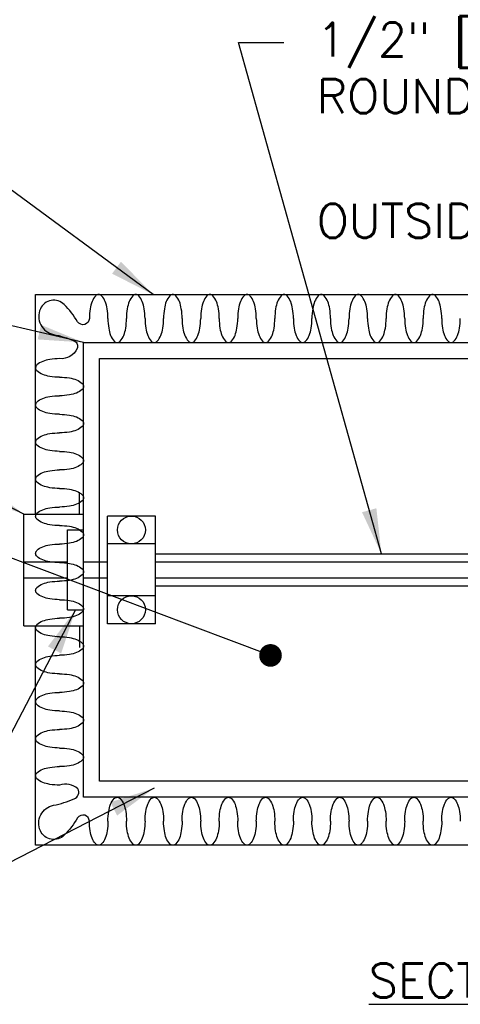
# Model space of a CAD drawing. Header units: inches. Extents: x 0.34 to 7.47, y 0.19 to 5.58.
# Tile 3 of 4: x 4.73 to 5.95, y 2.74 to 5.46. Entities that reach past the tile are written whole.
import ezdxf

# ---------------------------------------------------------------- set-up
doc = ezdxf.new("R2010")
doc.units = ezdxf.units.IN
doc.header["$MEASUREMENT"] = 0
for name, color, linetype in [('M-DETL-HEVY', 5, 'Continuous'), ('M-DETL-MEDM', 4, 'Continuous'), ('M-DETL-PATT', 8, 'Continuous'), ('M-DETL-TEXT', 2, 'Continuous')]:
    doc.layers.add(name, color=color, linetype=linetype)
doc.styles.add('Romans', font='romans.shx')
doc.dimstyles.new('VA-Lead', dxfattribs={"dimtxt": 0.09375, "dimasz": 0.125, "dimexe": 0.125, "dimexo": 0.03125, "dimgap": 0.02, "dimtad": 1, "dimdec": 5, "dimzin": 0, "dimdsep": 46, "dimlunit": 4, "dimtxsty": 'Romans', "dimcen": 0.125, "dimclrd": 256, "dimclre": 256, "dimclrt": 256, "dimadec": 0, "dimazin": 0, "dimtfac": 1, "dimtdec": 5, "dimtofl": 0, "dimtmove": 0, "dimatfit": 3, "dimfxl": 1, "dimfrac": 2, "dimtolj": 1, "dimtzin": 0, "dimlwd": -1, "dimlwe": -1, "dimarcsym": 0})

msp = doc.modelspace()

# ---------------------------------------------------------------- linework, layer by layer
at = {"layer": 'M-DETL-HEVY', "linetype": 'Continuous'}
for points in [[(4.9081, 3.3123), (4.9081, 4.5663), (6.8001, 4.5663), (6.8001, 3.3123)], [(4.9521, 3.3563), (4.9521, 4.5223), (6.7561, 4.5223), (6.7561, 3.3563)]]:
    msp.add_lwpolyline(points, close=True, dxfattribs=at)
at = {"layer": 'M-DETL-MEDM', "linetype": 'Continuous'}
for p, q in [((4.8967, 4.0933), (4.8967, 4.1534)), ((4.7431, 3.7853), (4.7431, 4.0933)), ((4.7431, 4.0933), (4.9081, 4.0933)), ((4.9741, 3.7908), (4.9741, 4.0878)), ((5.1061, 4.0878), (4.9741, 4.0878)), ((5.1061, 3.7908), (5.1061, 4.0878)), ((4.8641, 3.8293), (4.8641, 4.0493)), ((4.8641, 4.0493), (4.9081, 4.0493)), ((5.1061, 4.0108), (4.9741, 4.0108)), ((5.1061, 3.9833), (6.6021, 3.9833)), ((4.7431, 3.9613), (4.8641, 3.9613)), ((4.9081, 3.9613), (4.9741, 3.9613)), ((5.1061, 3.9613), (6.6021, 3.9613)), ((4.7431, 3.9173), (4.8641, 3.9173)), ((4.9081, 3.9173), (4.9741, 3.9173)), ((5.1061, 3.9173), (6.6021, 3.9173)), ((5.1061, 3.8953), (6.6021, 3.8953)), ((5.1061, 3.8678), (4.9741, 3.8678)), ((4.8641, 3.8293), (4.9081, 3.8293)), ((4.7431, 3.7853), (4.9081, 3.7853)), ((4.8967, 3.7853), (4.8967, 3.7253)), ((5.1061, 3.7908), (4.9741, 3.7908))]:
    msp.add_line(p, q, dxfattribs=at)
msp.add_lwpolyline([(4.7761, 4.0933), (4.7761, 4.6983), (6.9321, 4.6983), (6.9321, 3.1803), (4.7761, 3.1803), (4.7761, 3.7853)], dxfattribs=at)
at = {"layer": 'M-DETL-PATT', "linetype": 'Continuous'}
for points in [[(4.9497, 4.6983, 0.20766), (4.9415, 4.6948), (4.9415, 4.6948, 0.09587), (4.9316, 4.679), (4.9316, 4.679, 0.052656), (4.9263, 4.6593), (4.9263, 4.6593, 0.039786), (4.9241, 4.6323), (4.9241, 4.6323, -0.746555), (4.8918, 4.6235), (4.8918, 4.6235, 0.055187), (4.8547, 4.6707), (4.8547, 4.6707, 0.52774), (4.7891, 4.659), (4.7891, 4.659, 0.480389), (4.8252, 4.5884), (4.8252, 4.5884, -0.050071), (4.8821, 4.5706), (4.8821, 4.5706, -0.425064), (4.8903, 4.5493), (4.8903, 4.5493, -0.314518), (4.8421, 4.5216), (4.8421, 4.5216, 0.039786), (4.8151, 4.5195), (4.8151, 4.5195, 0.052656), (4.7954, 4.5141), (4.7954, 4.5141, 0.09587), (4.7796, 4.5042), (4.7796, 4.5042, 0.20766), (4.7761, 4.496)], [(4.9753, 4.6323, 0.039786), (4.9731, 4.6593), (4.9731, 4.6593, 0.052656), (4.9678, 4.679), (4.9678, 4.679, 0.09587), (4.9579, 4.6948), (4.9579, 4.6948, 0.20766), (4.9497, 4.6983)], [(5.0519, 4.6983, 0.20766), (5.0438, 4.6948), (5.0438, 4.6948, 0.09587), (5.0339, 4.679), (5.0339, 4.679, 0.052656), (5.0285, 4.6593), (5.0285, 4.6593, 0.039786), (5.0264, 4.6323)], [(5.0775, 4.6323, 0.039786), (5.0754, 4.6593), (5.0754, 4.6593, 0.052656), (5.07, 4.679), (5.07, 4.679, 0.09587), (5.0601, 4.6948), (5.0601, 4.6948, 0.20766), (5.0519, 4.6983)], [(5.1542, 4.6983, 0.20766), (5.146, 4.6948), (5.146, 4.6948, 0.09587), (5.1361, 4.679), (5.1361, 4.679, 0.052656), (5.1308, 4.6593), (5.1308, 4.6593, 0.039786), (5.1286, 4.6323)], [(5.1797, 4.6323, 0.039786), (5.1776, 4.6593), (5.1776, 4.6593, 0.052656), (5.1723, 4.679), (5.1723, 4.679, 0.09587), (5.1623, 4.6948), (5.1623, 4.6948, 0.20766), (5.1542, 4.6983)], [(5.2564, 4.6983, 0.20766), (5.2483, 4.6948), (5.2483, 4.6948, 0.09587), (5.2383, 4.679), (5.2383, 4.679, 0.052656), (5.233, 4.6593), (5.233, 4.6593, 0.039786), (5.2309, 4.6323)], [(5.282, 4.6323, 0.039786), (5.2798, 4.6593), (5.2798, 4.6593, 0.052656), (5.2745, 4.679), (5.2745, 4.679, 0.09587), (5.2646, 4.6948), (5.2646, 4.6948, 0.20766), (5.2564, 4.6983)], [(5.3587, 4.6983, 0.20766), (5.3505, 4.6948), (5.3505, 4.6948, 0.09587), (5.3406, 4.679), (5.3406, 4.679, 0.052656), (5.3352, 4.6593), (5.3352, 4.6593, 0.039786), (5.3331, 4.6323)], [(5.3842, 4.6323, 0.039786), (5.3821, 4.6593), (5.3821, 4.6593, 0.052656), (5.3767, 4.679), (5.3767, 4.679, 0.09587), (5.3668, 4.6948), (5.3668, 4.6948, 0.20766), (5.3587, 4.6983)], [(5.4609, 4.6983, 0.20766), (5.4527, 4.6948), (5.4527, 4.6948, 0.09587), (5.4428, 4.679), (5.4428, 4.679, 0.052656), (5.4375, 4.6593), (5.4375, 4.6593, 0.039786), (5.4353, 4.6323)], [(5.4865, 4.6323, 0.039786), (5.4843, 4.6593), (5.4843, 4.6593, 0.052656), (5.479, 4.679), (5.479, 4.679, 0.09587), (5.4691, 4.6948), (5.4691, 4.6948, 0.20766), (5.4609, 4.6983)], [(5.5631, 4.6983, 0.20766), (5.555, 4.6948), (5.555, 4.6948, 0.09587), (5.5451, 4.679), (5.5451, 4.679, 0.052656), (5.5397, 4.6593), (5.5397, 4.6593, 0.039786), (5.5376, 4.6323)], [(5.5887, 4.6323, 0.039786), (5.5866, 4.6593), (5.5866, 4.6593, 0.052656), (5.5812, 4.679), (5.5812, 4.679, 0.09587), (5.5713, 4.6948), (5.5713, 4.6948, 0.20766), (5.5631, 4.6983)], [(5.6654, 4.6983, 0.20766), (5.6572, 4.6948), (5.6572, 4.6948, 0.09587), (5.6473, 4.679), (5.6473, 4.679, 0.052656), (5.642, 4.6593), (5.642, 4.6593, 0.039786), (5.6398, 4.6323)], [(5.6909, 4.6323, 0.039786), (5.6888, 4.6593), (5.6888, 4.6593, 0.052656), (5.6835, 4.679), (5.6835, 4.679, 0.09587), (5.6735, 4.6948), (5.6735, 4.6948, 0.20766), (5.6654, 4.6983)], [(5.7676, 4.6983, 0.20766), (5.7595, 4.6948), (5.7595, 4.6948, 0.09587), (5.7495, 4.679), (5.7495, 4.679, 0.052656), (5.7442, 4.6593), (5.7442, 4.6593, 0.039786), (5.7421, 4.6323)], [(5.7932, 4.6323, 0.039786), (5.791, 4.6593), (5.791, 4.6593, 0.052656), (5.7857, 4.679), (5.7857, 4.679, 0.09587), (5.7758, 4.6948), (5.7758, 4.6948, 0.20766), (5.7676, 4.6983)], [(5.8699, 4.6983, 0.20766), (5.8617, 4.6948), (5.8617, 4.6948, 0.09587), (5.8518, 4.679), (5.8518, 4.679, 0.052656), (5.8464, 4.6593), (5.8464, 4.6593, 0.039786), (5.8443, 4.6323)], [(5.8954, 4.6323, 0.039786), (5.8933, 4.6593), (5.8933, 4.6593, 0.052656), (5.8879, 4.679), (5.8879, 4.679, 0.09587), (5.878, 4.6948), (5.878, 4.6948, 0.20766), (5.8699, 4.6983)], [(4.9753, 4.6323, 0.039786), (4.9774, 4.6054), (4.9774, 4.6054, 0.052656), (4.9827, 4.5857), (4.9827, 4.5857, 0.09587), (4.9927, 4.5699), (4.9927, 4.5699, 0.20766), (5.0008, 4.5663), (5.0008, 4.5663, 0.20766), (5.009, 4.5699), (5.009, 4.5699, 0.09587), (5.0189, 4.5857), (5.0189, 4.5857, 0.052656), (5.0242, 4.6054), (5.0242, 4.6054, 0.039786), (5.0264, 4.6323)], [(5.0775, 4.6323, 0.039786), (5.0796, 4.6054), (5.0796, 4.6054, 0.052656), (5.085, 4.5857), (5.085, 4.5857, 0.09587), (5.0949, 4.5699), (5.0949, 4.5699, 0.20766), (5.1031, 4.5663), (5.1031, 4.5663, 0.20766), (5.1112, 4.5699), (5.1112, 4.5699, 0.09587), (5.1211, 4.5857), (5.1211, 4.5857, 0.052656), (5.1265, 4.6054), (5.1265, 4.6054, 0.039786), (5.1286, 4.6323)], [(5.1797, 4.6323, 0.039786), (5.1819, 4.6054), (5.1819, 4.6054, 0.052656), (5.1872, 4.5857), (5.1872, 4.5857, 0.09587), (5.1971, 4.5699), (5.1971, 4.5699, 0.20766), (5.2053, 4.5663), (5.2053, 4.5663, 0.20766), (5.2135, 4.5699), (5.2135, 4.5699, 0.09587), (5.2234, 4.5857), (5.2234, 4.5857, 0.052656), (5.2287, 4.6054), (5.2287, 4.6054, 0.039786), (5.2309, 4.6323)], [(5.282, 4.6323, 0.039786), (5.2841, 4.6054), (5.2841, 4.6054, 0.052656), (5.2895, 4.5857), (5.2895, 4.5857, 0.09587), (5.2994, 4.5699), (5.2994, 4.5699, 0.20766), (5.3075, 4.5663), (5.3075, 4.5663, 0.20766), (5.3157, 4.5699), (5.3157, 4.5699, 0.09587), (5.3256, 4.5857), (5.3256, 4.5857, 0.052656), (5.331, 4.6054), (5.331, 4.6054, 0.039786), (5.3331, 4.6323)], [(5.3842, 4.6323, 0.039786), (5.3864, 4.6054), (5.3864, 4.6054, 0.052656), (5.3917, 4.5857), (5.3917, 4.5857, 0.09587), (5.4016, 4.5699), (5.4016, 4.5699, 0.20766), (5.4098, 4.5663), (5.4098, 4.5663, 0.20766), (5.4179, 4.5699), (5.4179, 4.5699, 0.09587), (5.4279, 4.5857), (5.4279, 4.5857, 0.052656), (5.4332, 4.6054), (5.4332, 4.6054, 0.039786), (5.4353, 4.6323)], [(5.4865, 4.6323, 0.039786), (5.4886, 4.6054), (5.4886, 4.6054, 0.052656), (5.4939, 4.5857), (5.4939, 4.5857, 0.09587), (5.5039, 4.5699), (5.5039, 4.5699, 0.20766), (5.512, 4.5663), (5.512, 4.5663, 0.20766), (5.5202, 4.5699), (5.5202, 4.5699, 0.09587), (5.5301, 4.5857), (5.5301, 4.5857, 0.052656), (5.5354, 4.6054), (5.5354, 4.6054, 0.039786), (5.5376, 4.6323)], [(5.5887, 4.6323, 0.039786), (5.5908, 4.6054), (5.5908, 4.6054, 0.052656), (5.5962, 4.5857), (5.5962, 4.5857, 0.09587), (5.6061, 4.5699), (5.6061, 4.5699, 0.20766), (5.6143, 4.5663), (5.6143, 4.5663, 0.20766), (5.6224, 4.5699), (5.6224, 4.5699, 0.09587), (5.6323, 4.5857), (5.6323, 4.5857, 0.052656), (5.6377, 4.6054), (5.6377, 4.6054, 0.039786), (5.6398, 4.6323)], [(5.6909, 4.6323, 0.039786), (5.6931, 4.6054), (5.6931, 4.6054, 0.052656), (5.6984, 4.5857), (5.6984, 4.5857, 0.09587), (5.7083, 4.5699), (5.7083, 4.5699, 0.20766), (5.7165, 4.5663), (5.7165, 4.5663, 0.20766), (5.7247, 4.5699), (5.7247, 4.5699, 0.09587), (5.7346, 4.5857), (5.7346, 4.5857, 0.052656), (5.7399, 4.6054), (5.7399, 4.6054, 0.039786), (5.7421, 4.6323)], [(5.7932, 4.6323, 0.039786), (5.7953, 4.6054), (5.7953, 4.6054, 0.052656), (5.8007, 4.5857), (5.8007, 4.5857, 0.09587), (5.8106, 4.5699), (5.8106, 4.5699, 0.20766), (5.8187, 4.5663), (5.8187, 4.5663, 0.20766), (5.8269, 4.5699), (5.8269, 4.5699, 0.09587), (5.8368, 4.5857), (5.8368, 4.5857, 0.052656), (5.8422, 4.6054), (5.8422, 4.6054, 0.039786), (5.8443, 4.6323)], [(5.8954, 4.6323, 0.039786), (5.8976, 4.6054), (5.8976, 4.6054, 0.052656), (5.9029, 4.5857), (5.9029, 4.5857, 0.09587), (5.9128, 4.5699), (5.9128, 4.5699, 0.20766), (5.921, 4.5663), (5.921, 4.5663, 0.20766), (5.9291, 4.5699), (5.9291, 4.5699, 0.09587), (5.9391, 4.5857), (5.9391, 4.5857, 0.052656), (5.9444, 4.6054), (5.9444, 4.6054, 0.039786), (5.9465, 4.6323)], [(4.8421, 4.4705, -0.039786), (4.8151, 4.4726), (4.8151, 4.4726, -0.052656), (4.7954, 4.478), (4.7954, 4.478, -0.09587), (4.7796, 4.4879), (4.7796, 4.4879, -0.20766), (4.7761, 4.496)], [(4.8421, 4.4705, -0.039786), (4.869, 4.4683), (4.869, 4.4683, -0.052656), (4.8888, 4.463), (4.8888, 4.463, -0.09587), (4.9045, 4.4531), (4.9045, 4.4531, -0.20766), (4.9081, 4.4449), (4.9081, 4.4449, -0.20766), (4.9045, 4.4368), (4.9045, 4.4368, -0.09587), (4.8888, 4.4269), (4.8888, 4.4269, -0.052656), (4.869, 4.4215), (4.869, 4.4215, -0.039786), (4.8421, 4.4194)], [(4.7761, 4.3938, -0.20766), (4.7796, 4.402), (4.7796, 4.402, -0.09587), (4.7954, 4.4119), (4.7954, 4.4119, -0.052656), (4.8151, 4.4172), (4.8151, 4.4172, -0.039786), (4.8421, 4.4194)], [(4.8421, 4.3682, -0.039786), (4.8151, 4.3704), (4.8151, 4.3704, -0.052656), (4.7954, 4.3757), (4.7954, 4.3757, -0.09587), (4.7796, 4.3856), (4.7796, 4.3856, -0.20766), (4.7761, 4.3938)], [(4.8421, 4.3682, -0.039786), (4.869, 4.3661), (4.869, 4.3661, -0.052656), (4.8888, 4.3608), (4.8888, 4.3608, -0.09587), (4.9045, 4.3508), (4.9045, 4.3508, -0.20766), (4.9081, 4.3427), (4.9081, 4.3427, -0.20766), (4.9045, 4.3345), (4.9045, 4.3345, -0.09587), (4.8888, 4.3246), (4.8888, 4.3246, -0.052656), (4.869, 4.3193), (4.869, 4.3193, -0.039786), (4.8421, 4.3171)], [(4.7761, 4.2916, -0.20766), (4.7796, 4.2997), (4.7796, 4.2997, -0.09587), (4.7954, 4.3096), (4.7954, 4.3096, -0.052656), (4.8151, 4.315), (4.8151, 4.315, -0.039786), (4.8421, 4.3171)], [(4.8421, 4.266, -0.039786), (4.8151, 4.2682), (4.8151, 4.2682, -0.052656), (4.7954, 4.2735), (4.7954, 4.2735, -0.09587), (4.7796, 4.2834), (4.7796, 4.2834, -0.20766), (4.7761, 4.2916)], [(4.8421, 4.266, -0.039786), (4.869, 4.2639), (4.869, 4.2639, -0.052656), (4.8888, 4.2585), (4.8888, 4.2585, -0.09587), (4.9045, 4.2486), (4.9045, 4.2486, -0.20766), (4.9081, 4.2404), (4.9081, 4.2404, -0.20766), (4.9045, 4.2323), (4.9045, 4.2323, -0.09587), (4.8888, 4.2224), (4.8888, 4.2224, -0.052656), (4.869, 4.217), (4.869, 4.217, -0.039786), (4.8421, 4.2149)], [(4.7761, 4.1893, -0.20766), (4.7796, 4.1975), (4.7796, 4.1975, -0.09587), (4.7954, 4.2074), (4.7954, 4.2074, -0.052656), (4.8151, 4.2127), (4.8151, 4.2127, -0.039786), (4.8421, 4.2149)], [(4.8421, 4.1638, -0.039786), (4.8151, 4.1659), (4.8151, 4.1659, -0.052656), (4.7954, 4.1713), (4.7954, 4.1713, -0.09587), (4.7796, 4.1812), (4.7796, 4.1812, -0.20766), (4.7761, 4.1893)], [(4.8421, 4.1638, -0.039786), (4.869, 4.1616), (4.869, 4.1616, -0.052656), (4.8888, 4.1563), (4.8888, 4.1563, -0.09587), (4.9045, 4.1464), (4.9045, 4.1464, -0.20766), (4.9081, 4.1382), (4.9081, 4.1382, -0.20766), (4.9045, 4.13), (4.9045, 4.13, -0.09587), (4.8888, 4.1201), (4.8888, 4.1201, -0.052656), (4.869, 4.1148), (4.869, 4.1148, -0.039786), (4.8421, 4.1126)], [(4.7761, 4.0871, -0.20766), (4.7796, 4.0952), (4.7796, 4.0952, -0.09587), (4.7954, 4.1052), (4.7954, 4.1052, -0.052656), (4.8151, 4.1105), (4.8151, 4.1105, -0.039786), (4.8421, 4.1126)], [(4.8421, 4.0615, -0.039786), (4.8151, 4.0637), (4.8151, 4.0637, -0.052656), (4.7954, 4.069), (4.7954, 4.069, -0.09587), (4.7796, 4.0789), (4.7796, 4.0789, -0.20766), (4.7761, 4.0871)], [(4.8421, 4.0615, -0.039786), (4.869, 4.0594), (4.869, 4.0594, -0.052656), (4.8888, 4.054), (4.8888, 4.054, -0.09587), (4.9045, 4.0441), (4.9045, 4.0441, -0.20766), (4.9081, 4.036), (4.9081, 4.036, -0.20766), (4.9045, 4.0278), (4.9045, 4.0278, -0.09587), (4.8888, 4.0179), (4.8888, 4.0179, -0.052656), (4.869, 4.0126), (4.869, 4.0126, -0.039786), (4.8421, 4.0104)], [(4.7761, 3.9848, -0.20766), (4.7796, 3.993), (4.7796, 3.993, -0.09587), (4.7954, 4.0029), (4.7954, 4.0029, -0.052656), (4.8151, 4.0083), (4.8151, 4.0083, -0.039786), (4.8421, 4.0104)], [(4.8421, 3.9593, -0.039786), (4.8151, 3.9614), (4.8151, 3.9614, -0.052656), (4.7954, 3.9668), (4.7954, 3.9668, -0.09587), (4.7796, 3.9767), (4.7796, 3.9767, -0.20766), (4.7761, 3.9848)], [(4.8421, 3.9593, -0.039786), (4.869, 3.9571), (4.869, 3.9571, -0.052656), (4.8888, 3.9518), (4.8888, 3.9518, -0.09587), (4.9045, 3.9419), (4.9045, 3.9419, -0.20766), (4.9081, 3.9337), (4.9081, 3.9337, -0.20766), (4.9045, 3.9256), (4.9045, 3.9256, -0.09587), (4.8888, 3.9157), (4.8888, 3.9157, -0.052656), (4.869, 3.9103), (4.869, 3.9103, -0.039786), (4.8421, 3.9082)], [(4.7761, 3.8826, -0.20766), (4.7796, 3.8908), (4.7796, 3.8908, -0.09587), (4.7954, 3.9007), (4.7954, 3.9007, -0.052656), (4.8151, 3.906), (4.8151, 3.906, -0.039786), (4.8421, 3.9082)], [(4.8421, 3.857, -0.039786), (4.8151, 3.8592), (4.8151, 3.8592, -0.052656), (4.7954, 3.8645), (4.7954, 3.8645, -0.09587), (4.7796, 3.8744), (4.7796, 3.8744, -0.20766), (4.7761, 3.8826)], [(4.8421, 3.857, -0.039786), (4.869, 3.8549), (4.869, 3.8549, -0.052656), (4.8888, 3.8496), (4.8888, 3.8496, -0.09587), (4.9045, 3.8396), (4.9045, 3.8396, -0.20766), (4.9081, 3.8315), (4.9081, 3.8315, -0.20766), (4.9045, 3.8233), (4.9045, 3.8233, -0.09587), (4.8888, 3.8134), (4.8888, 3.8134, -0.052656), (4.869, 3.8081), (4.869, 3.8081, -0.039786), (4.8421, 3.8059)], [(4.7761, 3.7804, -0.20766), (4.7796, 3.7885), (4.7796, 3.7885, -0.09587), (4.7954, 3.7984), (4.7954, 3.7984, -0.052656), (4.8151, 3.8038), (4.8151, 3.8038, -0.039786), (4.8421, 3.8059)], [(4.8421, 3.7548, -0.039786), (4.8151, 3.757), (4.8151, 3.757, -0.052656), (4.7954, 3.7623), (4.7954, 3.7623, -0.09587), (4.7796, 3.7722), (4.7796, 3.7722, -0.20766), (4.7761, 3.7804)], [(4.8421, 3.7548, -0.039786), (4.869, 3.7527), (4.869, 3.7527, -0.052656), (4.8888, 3.7473), (4.8888, 3.7473, -0.09587), (4.9045, 3.7374), (4.9045, 3.7374, -0.20766), (4.9081, 3.7292), (4.9081, 3.7292, -0.20766), (4.9045, 3.7211), (4.9045, 3.7211, -0.09587), (4.8888, 3.7112), (4.8888, 3.7112, -0.052656), (4.869, 3.7058), (4.869, 3.7058, -0.039786), (4.8421, 3.7037)], [(4.7761, 3.6781, -0.20766), (4.7796, 3.6863), (4.7796, 3.6863, -0.09587), (4.7954, 3.6962), (4.7954, 3.6962, -0.052656), (4.8151, 3.7015), (4.8151, 3.7015, -0.039786), (4.8421, 3.7037)], [(4.8421, 3.6526, -0.039786), (4.8151, 3.6547), (4.8151, 3.6547, -0.052656), (4.7954, 3.6601), (4.7954, 3.6601, -0.09587), (4.7796, 3.67), (4.7796, 3.67, -0.20766), (4.7761, 3.6781)], [(4.8421, 3.6526, -0.039786), (4.869, 3.6504), (4.869, 3.6504, -0.052656), (4.8888, 3.6451), (4.8888, 3.6451, -0.09587), (4.9045, 3.6352), (4.9045, 3.6352, -0.20766), (4.9081, 3.627), (4.9081, 3.627, -0.20766), (4.9045, 3.6188), (4.9045, 3.6188, -0.09587), (4.8888, 3.6089), (4.8888, 3.6089, -0.052656), (4.869, 3.6036), (4.869, 3.6036, -0.039786), (4.8421, 3.6014)], [(4.7761, 3.5759, -0.20766), (4.7796, 3.584), (4.7796, 3.584, -0.09587), (4.7954, 3.594), (4.7954, 3.594, -0.052656), (4.8151, 3.5993), (4.8151, 3.5993, -0.039786), (4.8421, 3.6014)], [(4.8421, 3.5503, -0.039786), (4.8151, 3.5525), (4.8151, 3.5525, -0.052656), (4.7954, 3.5578), (4.7954, 3.5578, -0.09587), (4.7796, 3.5677), (4.7796, 3.5677, -0.20766), (4.7761, 3.5759)], [(4.8421, 3.5503, -0.039786), (4.869, 3.5482), (4.869, 3.5482, -0.052656), (4.8888, 3.5428), (4.8888, 3.5428, -0.09587), (4.9045, 3.5329), (4.9045, 3.5329, -0.20766), (4.9081, 3.5248), (4.9081, 3.5248, -0.20766), (4.9045, 3.5166), (4.9045, 3.5166, -0.09587), (4.8888, 3.5067), (4.8888, 3.5067, -0.052656), (4.869, 3.5014), (4.869, 3.5014, -0.039786), (4.8421, 3.4992)], [(4.7761, 3.4736, -0.20766), (4.7796, 3.4818), (4.7796, 3.4818, -0.09587), (4.7954, 3.4917), (4.7954, 3.4917, -0.052656), (4.8151, 3.4971), (4.8151, 3.4971, -0.039786), (4.8421, 3.4992)], [(4.8421, 3.4481, -0.039786), (4.8151, 3.4502), (4.8151, 3.4502, -0.052656), (4.7954, 3.4556), (4.7954, 3.4556, -0.09587), (4.7796, 3.4655), (4.7796, 3.4655, -0.20766), (4.7761, 3.4736)], [(4.8421, 3.4481, -0.039786), (4.869, 3.4459), (4.869, 3.4459, -0.052656), (4.8888, 3.4406), (4.8888, 3.4406, -0.09587), (4.9045, 3.4307), (4.9045, 3.4307, -0.20766), (4.9081, 3.4225), (4.9081, 3.4225, -0.20766), (4.9045, 3.4144), (4.9045, 3.4144, -0.09587), (4.8888, 3.4045), (4.8888, 3.4045, -0.052656), (4.869, 3.3991), (4.869, 3.3991, -0.039786), (4.8421, 3.397)], [(4.7761, 3.3714, -0.20766), (4.7796, 3.3796), (4.7796, 3.3796, -0.09587), (4.7954, 3.3895), (4.7954, 3.3895, -0.052656), (4.8151, 3.3948), (4.8151, 3.3948, -0.039786), (4.8421, 3.397)], [(4.8421, 3.3458, -0.039786), (4.8151, 3.348), (4.8151, 3.348, -0.052656), (4.7954, 3.3533), (4.7954, 3.3533, -0.09587), (4.7796, 3.3632), (4.7796, 3.3632, -0.20766), (4.7761, 3.3714)], [(4.9753, 3.2463, -0.039786), (4.9774, 3.2733), (4.9774, 3.2733, -0.052656), (4.9827, 3.293), (4.9827, 3.293, -0.09587), (4.9927, 3.3088), (4.9927, 3.3088, -0.20766), (5.0008, 3.3123), (5.0008, 3.3123, -0.20766), (5.009, 3.3088), (5.009, 3.3088, -0.09587), (5.0189, 3.293), (5.0189, 3.293, -0.052656), (5.0242, 3.2733), (5.0242, 3.2733, -0.039786), (5.0264, 3.2463)], [(5.0775, 3.2463, -0.039786), (5.0796, 3.2733), (5.0796, 3.2733, -0.052656), (5.085, 3.293), (5.085, 3.293, -0.09587), (5.0949, 3.3088), (5.0949, 3.3088, -0.20766), (5.1031, 3.3123), (5.1031, 3.3123, -0.20766), (5.1112, 3.3088), (5.1112, 3.3088, -0.09587), (5.1211, 3.293), (5.1211, 3.293, -0.052656), (5.1265, 3.2733), (5.1265, 3.2733, -0.039786), (5.1286, 3.2463)], [(5.1797, 3.2463, -0.039786), (5.1819, 3.2733), (5.1819, 3.2733, -0.052656), (5.1872, 3.293), (5.1872, 3.293, -0.09587), (5.1971, 3.3088), (5.1971, 3.3088, -0.20766), (5.2053, 3.3123), (5.2053, 3.3123, -0.20766), (5.2135, 3.3088), (5.2135, 3.3088, -0.09587), (5.2234, 3.293), (5.2234, 3.293, -0.052656), (5.2287, 3.2733), (5.2287, 3.2733, -0.039786), (5.2309, 3.2463)], [(5.282, 3.2463, -0.039786), (5.2841, 3.2733), (5.2841, 3.2733, -0.052656), (5.2895, 3.293), (5.2895, 3.293, -0.09587), (5.2994, 3.3088), (5.2994, 3.3088, -0.20766), (5.3075, 3.3123), (5.3075, 3.3123, -0.20766), (5.3157, 3.3088), (5.3157, 3.3088, -0.09587), (5.3256, 3.293), (5.3256, 3.293, -0.052656), (5.331, 3.2733), (5.331, 3.2733, -0.039786), (5.3331, 3.2463)], [(5.3842, 3.2463, -0.039786), (5.3864, 3.2733), (5.3864, 3.2733, -0.052656), (5.3917, 3.293), (5.3917, 3.293, -0.09587), (5.4016, 3.3088), (5.4016, 3.3088, -0.20766), (5.4098, 3.3123), (5.4098, 3.3123, -0.20766), (5.4179, 3.3088), (5.4179, 3.3088, -0.09587), (5.4279, 3.293), (5.4279, 3.293, -0.052656), (5.4332, 3.2733), (5.4332, 3.2733, -0.039786), (5.4353, 3.2463)], [(5.4865, 3.2463, -0.039786), (5.4886, 3.2733), (5.4886, 3.2733, -0.052656), (5.4939, 3.293), (5.4939, 3.293, -0.09587), (5.5039, 3.3088), (5.5039, 3.3088, -0.20766), (5.512, 3.3123), (5.512, 3.3123, -0.20766), (5.5202, 3.3088), (5.5202, 3.3088, -0.09587), (5.5301, 3.293), (5.5301, 3.293, -0.052656), (5.5354, 3.2733), (5.5354, 3.2733, -0.039786), (5.5376, 3.2463)], [(5.5887, 3.2463, -0.039786), (5.5908, 3.2733), (5.5908, 3.2733, -0.052656), (5.5962, 3.293), (5.5962, 3.293, -0.09587), (5.6061, 3.3088), (5.6061, 3.3088, -0.20766), (5.6143, 3.3123), (5.6143, 3.3123, -0.20766), (5.6224, 3.3088), (5.6224, 3.3088, -0.09587), (5.6323, 3.293), (5.6323, 3.293, -0.052656), (5.6377, 3.2733), (5.6377, 3.2733, -0.039786), (5.6398, 3.2463)], [(5.6909, 3.2463, -0.039786), (5.6931, 3.2733), (5.6931, 3.2733, -0.052656), (5.6984, 3.293), (5.6984, 3.293, -0.09587), (5.7083, 3.3088), (5.7083, 3.3088, -0.20766), (5.7165, 3.3123), (5.7165, 3.3123, -0.20766), (5.7247, 3.3088), (5.7247, 3.3088, -0.09587), (5.7346, 3.293), (5.7346, 3.293, -0.052656), (5.7399, 3.2733), (5.7399, 3.2733, -0.039786), (5.7421, 3.2463)], [(5.7932, 3.2463, -0.039786), (5.7953, 3.2733), (5.7953, 3.2733, -0.052656), (5.8007, 3.293), (5.8007, 3.293, -0.09587), (5.8106, 3.3088), (5.8106, 3.3088, -0.20766), (5.8187, 3.3123), (5.8187, 3.3123, -0.20766), (5.8269, 3.3088), (5.8269, 3.3088, -0.09587), (5.8368, 3.293), (5.8368, 3.293, -0.052656), (5.8422, 3.2733), (5.8422, 3.2733, -0.039786), (5.8443, 3.2463)], [(5.8954, 3.2463, -0.039786), (5.8976, 3.2733), (5.8976, 3.2733, -0.052656), (5.9029, 3.293), (5.9029, 3.293, -0.09587), (5.9128, 3.3088), (5.9128, 3.3088, -0.20766), (5.921, 3.3123), (5.921, 3.3123, -0.20766), (5.9291, 3.3088), (5.9291, 3.3088, -0.09587), (5.9391, 3.293), (5.9391, 3.293, -0.052656), (5.9444, 3.2733), (5.9444, 3.2733, -0.039786), (5.9465, 3.2463)], [(4.9497, 3.1803, -0.20766), (4.9415, 3.1839), (4.9415, 3.1839, -0.09587), (4.9316, 3.1997), (4.9316, 3.1997, -0.052656), (4.9263, 3.2194), (4.9263, 3.2194, -0.039786), (4.9241, 3.2463), (4.9241, 3.2463, 0.746555), (4.8918, 3.2552), (4.8918, 3.2552, -0.055187), (4.8547, 3.2079), (4.8547, 3.2079, -0.52774), (4.7891, 3.2196), (4.7891, 3.2196, -0.480389), (4.8252, 3.2903), (4.8252, 3.2903, 0.050071), (4.8821, 3.308)], [(4.9753, 3.2463, -0.039786), (4.9731, 3.2194), (4.9731, 3.2194, -0.052656), (4.9678, 3.1997), (4.9678, 3.1997, -0.09587), (4.9579, 3.1839), (4.9579, 3.1839, -0.20766), (4.9497, 3.1803)], [(5.0519, 3.1803, -0.20766), (5.0438, 3.1839), (5.0438, 3.1839, -0.09587), (5.0339, 3.1997), (5.0339, 3.1997, -0.052656), (5.0285, 3.2194), (5.0285, 3.2194, -0.039786), (5.0264, 3.2463)], [(5.0775, 3.2463, -0.039786), (5.0754, 3.2194), (5.0754, 3.2194, -0.052656), (5.07, 3.1997), (5.07, 3.1997, -0.09587), (5.0601, 3.1839), (5.0601, 3.1839, -0.20766), (5.0519, 3.1803)], [(5.1542, 3.1803, -0.20766), (5.146, 3.1839), (5.146, 3.1839, -0.09587), (5.1361, 3.1997), (5.1361, 3.1997, -0.052656), (5.1308, 3.2194), (5.1308, 3.2194, -0.039786), (5.1286, 3.2463)], [(5.1797, 3.2463, -0.039786), (5.1776, 3.2194), (5.1776, 3.2194, -0.052656), (5.1723, 3.1997), (5.1723, 3.1997, -0.09587), (5.1623, 3.1839), (5.1623, 3.1839, -0.20766), (5.1542, 3.1803)], [(5.2564, 3.1803, -0.20766), (5.2483, 3.1839), (5.2483, 3.1839, -0.09587), (5.2383, 3.1997), (5.2383, 3.1997, -0.052656), (5.233, 3.2194), (5.233, 3.2194, -0.039786), (5.2309, 3.2463)], [(5.282, 3.2463, -0.039786), (5.2798, 3.2194), (5.2798, 3.2194, -0.052656), (5.2745, 3.1997), (5.2745, 3.1997, -0.09587), (5.2646, 3.1839), (5.2646, 3.1839, -0.20766), (5.2564, 3.1803)], [(5.3587, 3.1803, -0.20766), (5.3505, 3.1839), (5.3505, 3.1839, -0.09587), (5.3406, 3.1997), (5.3406, 3.1997, -0.052656), (5.3352, 3.2194), (5.3352, 3.2194, -0.039786), (5.3331, 3.2463)], [(5.3842, 3.2463, -0.039786), (5.3821, 3.2194), (5.3821, 3.2194, -0.052656), (5.3767, 3.1997), (5.3767, 3.1997, -0.09587), (5.3668, 3.1839), (5.3668, 3.1839, -0.20766), (5.3587, 3.1803)], [(5.4609, 3.1803, -0.20766), (5.4527, 3.1839), (5.4527, 3.1839, -0.09587), (5.4428, 3.1997), (5.4428, 3.1997, -0.052656), (5.4375, 3.2194), (5.4375, 3.2194, -0.039786), (5.4353, 3.2463)], [(5.4865, 3.2463, -0.039786), (5.4843, 3.2194), (5.4843, 3.2194, -0.052656), (5.479, 3.1997), (5.479, 3.1997, -0.09587), (5.4691, 3.1839), (5.4691, 3.1839, -0.20766), (5.4609, 3.1803)], [(5.5631, 3.1803, -0.20766), (5.555, 3.1839), (5.555, 3.1839, -0.09587), (5.5451, 3.1997), (5.5451, 3.1997, -0.052656), (5.5397, 3.2194), (5.5397, 3.2194, -0.039786), (5.5376, 3.2463)], [(5.5887, 3.2463, -0.039786), (5.5866, 3.2194), (5.5866, 3.2194, -0.052656), (5.5812, 3.1997), (5.5812, 3.1997, -0.09587), (5.5713, 3.1839), (5.5713, 3.1839, -0.20766), (5.5631, 3.1803)], [(5.6654, 3.1803, -0.20766), (5.6572, 3.1839), (5.6572, 3.1839, -0.09587), (5.6473, 3.1997), (5.6473, 3.1997, -0.052656), (5.642, 3.2194), (5.642, 3.2194, -0.039786), (5.6398, 3.2463)], [(5.6909, 3.2463, -0.039786), (5.6888, 3.2194), (5.6888, 3.2194, -0.052656), (5.6835, 3.1997), (5.6835, 3.1997, -0.09587), (5.6735, 3.1839), (5.6735, 3.1839, -0.20766), (5.6654, 3.1803)], [(5.7676, 3.1803, -0.20766), (5.7595, 3.1839), (5.7595, 3.1839, -0.09587), (5.7495, 3.1997), (5.7495, 3.1997, -0.052656), (5.7442, 3.2194), (5.7442, 3.2194, -0.039786), (5.7421, 3.2463)], [(5.7932, 3.2463, -0.039786), (5.791, 3.2194), (5.791, 3.2194, -0.052656), (5.7857, 3.1997), (5.7857, 3.1997, -0.09587), (5.7758, 3.1839), (5.7758, 3.1839, -0.20766), (5.7676, 3.1803)], [(5.8699, 3.1803, -0.20766), (5.8617, 3.1839), (5.8617, 3.1839, -0.09587), (5.8518, 3.1997), (5.8518, 3.1997, -0.052656), (5.8464, 3.2194), (5.8464, 3.2194, -0.039786), (5.8443, 3.2463)], [(5.8954, 3.2463, -0.039786), (5.8933, 3.2194), (5.8933, 3.2194, -0.052656), (5.8879, 3.1997), (5.8879, 3.1997, -0.09587), (5.878, 3.1839), (5.878, 3.1839, -0.20766), (5.8699, 3.1803)]]:
    msp.add_lwpolyline(points, format="xyb", dxfattribs=at)
for centre in [(5.0401, 4.0493), (5.0401, 3.8293)]:
    msp.add_circle(centre, 0.0385, dxfattribs=at)
for centre, radius, start, end in [((4.8586, 3.299), 0.0496, 47.5988, 109.3993), ((4.8758, 3.3259), 0.019, 289.5082, 31.0764)]:
    msp.add_arc(centre, radius, start, end, dxfattribs=at)

# ---------------------------------------------------------------- texts
at = {"layer": 'M-DETL-TEXT', "char_height": 0.09375, "attachment_point": 1, "style": 'Romans'}
for s, insert, width in [('1/2" [15mm] ROUND ROD PIN', (5.5506, 5.4483), 1.492401), ('OUTSIDE END BEARING', (5.5506, 4.9483), 3.400011), ('{\\LSECTION}', (5.6945, 2.854), 0.826667)]:
    msp.add_mtext(s, dxfattribs=dict(at, insert=insert, width=width))

# ---------------------------------------------------------------- leaders
at = {"layer": 'M-DETL-TEXT'}
for points, override in [([(5.0996, 4.6983), (4.1678, 5.3861), (4.0428, 5.3861)], {"dimtad": 0}), ([(5.7291, 3.9833), (5.3354, 5.3928), (5.4604, 5.3928)], {"dimtad": 0}), ([(4.9081, 4.5663), (3.5055, 4.8928), (3.3805, 4.8928)], {"dimtad": 0}), ([(4.7431, 4.0933), (3.9681, 4.4936), (3.8431, 4.4936)], {"dimtad": 0}), ([(5.4234, 3.7034), (4.2536, 4.1428), (4.1286, 4.1428)], {"dimasz": 0.0625, "dimtad": 0, "dimldrblk": 'Dot'}), ([(4.8861, 3.8293), (4.6583, 3.3928), (4.5333, 3.3928)], {"dimtad": 0}), ([(5.1025, 3.3374), (4.0851, 2.8148), (3.9601, 2.8148)], {"dimtad": 0})]:
    msp.add_leader(points, dimstyle='VA-Lead', override=override, dxfattribs=at)

doc.saveas('drawing.dxf')
